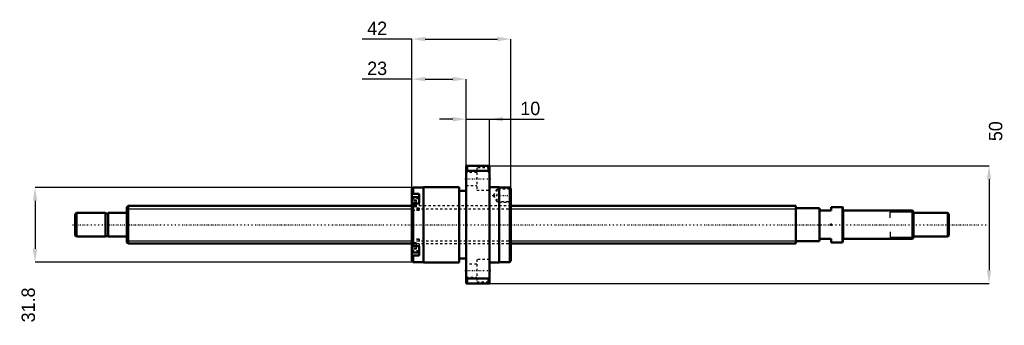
# Model space of a CAD drawing. Header units: millimetres. Extents: x -46 to 373, y -43 to 87.
import ezdxf

# ---------------------------------------------------------------- set-up
doc = ezdxf.new("R2010")
doc.units = ezdxf.units.MM
doc.linetypes.add('Center', pattern=[1.5, 0.45, -0.5, 0.05, -0.5])
doc.linetypes.add('Dashed', pattern=[2, 1, -1])
for name, color, linetype, lineweight in [('2d ConnectionPoints', 7, 'Continuous', 50), ('AM_0', 7, 'Continuous', 50), ('AM_4', 3, 'Continuous', 25), ('AM_5', 3, 'Continuous', 25), ('AM_7', 7, 'Center', 25), ('AM_9', 6, 'Dashed', 25)]:
    doc.layers.add(name, color=color, linetype=linetype, lineweight=lineweight)
doc.dimstyles.new('ISO-25', dxfattribs={"dimtxt": 2.5, "dimasz": 2.5, "dimexe": 1.25, "dimexo": 0.625, "dimtad": 1, "dimtxsty": 'Standard', "dimcen": 2.5, "dimadec": 0, "dimazin": 0, "dimtfac": 1, "dimtmove": 0, "dimatfit": 3, "dimfxl": 0, "dimarcsym": 0})

# ---------------------------------------------------------------- blocks, each defined once
blk = doc.blocks.new('1_BNK_1616_3_6G0_371LC5Y0_Nut_0_in_BNK1616_3_6G0_371LC5Y_1630__4')
at = {"layer": 'AM_0'}
for p, q in [((154, 25), (144, 25)), ((144, 25), (144, -25)), ((144, 22.25), (144.5, 22.87)), ((144.5, 25), (144.5, 22.87)), ((144.5, 22.87), (153.5, 22.87)), ((153.5, 25), (153.5, 22.87)), ((153.5, 22.87), (154, 22.25)), ((154, 25), (154, -25)), ((121.5, 15.9), (121, 15.4)), ((121, 15.4), (121, -15.4)), ((121, 12.72), (121.5, 13.08)), ((125.9, 15.9), (121.5, 15.9)), ((121.5, 15.9), (121.5, 13.08)), ((124, 13.08), (121.5, 13.08)), ((124, 13.08), (124, 9.05)), ((125.9, 16), (125.9, -16)), ((141, 16), (125.9, 16)), ((141, 16), (141, -16)), ((144, 14.4), (141, 14.4)), ((158.1, 16), (154, 16)), ((158.1, 16), (158.1, -16)), ((162.5, 15.9), (158.1, 15.9)), ((162.5, 15.9), (162.5, -15.9)), ((162.96, 15.44), (162.5, 15.9)), ((163, 15.38), (162.95, 15.45)), ((163, 15.38), (163, -15.4)), ((121.5, 9.05), (121, 8.69)), ((124, 11.77), (121.28, 11.77)), ((124, 9.05), (121.5, 9.05)), ((121.5, 9.05), (121.5, -9.05)), ((121, -8.69), (121.5, -9.05)), ((121.28, -11.77), (124, -11.77)), ((124, -9.05), (121.5, -9.05)), ((124, -9.05), (124, -13.08)), ((121.5, -13.08), (121, -12.72)), ((121, -15.4), (121.5, -15.9)), ((124, -13.08), (121.5, -13.08)), ((121.5, -13.08), (121.5, -15.9)), ((121.5, -15.9), (125.9, -15.9)), ((125.9, -16), (141, -16)), ((141, -14.4), (144, -14.4)), ((154, -16), (158.1, -16)), ((158.1, -15.9), (162.5, -15.9)), ((162.5, -15.9), (163, -15.4)), ((144.5, -22.87), (144, -22.25)), ((144, -25), (154, -25)), ((144.5, -22.87), (144.5, -25)), ((153.5, -22.87), (144.5, -22.87)), ((154, -22.25), (153.5, -22.87)), ((153.5, -22.87), (153.5, -25))]:
    blk.add_line(p, q, dxfattribs=at)
for centre, start, end in [((121.28, 11.49), 90, 180), ((121.28, -11.49), 180, 270)]:
    blk.add_arc(centre, 0.275, start, end, dxfattribs=at)
at = {"layer": 'AM_4'}
for p, q in [((121.28, 11.77), (121.28, 8.88)), ((121.28, -8.88), (121.28, -11.77))]:
    blk.add_line(p, q, dxfattribs=at)
at = {"layer": 'AM_5', "linetype": 'Dashed'}
for p, q in [((157.3, 15.09), (158, 15.5)), ((162.9, 15.5), (158, 15.5)), ((158, 15.5), (158, 9.5)), ((157.3, 9.91), (158, 9.5)), ((163, 9.5), (158, 9.5))]:
    blk.add_line(p, q, dxfattribs=at)
at = {"layer": 'AM_7'}
for p, q in [((143.5, 19.49), (154.5, 19.49)), ((120.85, 9.02), (124.15, 9.02)), ((155.12, 12.5), (163.38, 12.5)), ((120.85, -9.02), (124.15, -9.02)), ((143.5, -19.49), (154.5, -19.49))]:
    blk.add_line(p, q, dxfattribs=at)
at = {"layer": 'AM_9'}
for p, q in [((148.5, 22.24), (144, 22.24)), ((148.5, 24.24), (148.5, 14.74)), ((154, 24.24), (148.5, 24.24)), ((144, 16.74), (148.5, 16.74)), ((148.5, 14.74), (154, 14.74)), ((157, 15.09), (155.5, 12.5)), ((157, 15.09), (157, 9.91)), ((162.59, 15.09), (157, 15.09)), ((162.95, 15.45), (162.59, 15.09)), ((162.59, 15.09), (162.59, 9.91)), ((124, 11.03), (121, 11.03)), ((122.85, 10.41), (121, 10.41)), ((122.85, 10.04), (121, 10.04)), ((122.85, 9.39), (121, 9.39)), ((122.85, 8.64), (121, 8.64)), ((121.28, 8.88), (121.28, 6.27)), ((122.85, 10.41), (122.85, 7.62)), ((124, 9.05), (124, 6.17)), ((155.5, 12.5), (157, 9.91)), ((157, 9.91), (162.59, 9.91)), ((162.59, 9.91), (163, 9.5)), ((163, 8), (121, 8)), ((122.85, 7.99), (121, 7.99)), ((122.85, 7.62), (121, 7.62)), ((124, 7), (121, 7)), ((121, 6.17), (124, 6.17)), ((121.28, 6.27), (124, 6.27)), ((124, -6.17), (121, -6.17)), ((124, -7), (121, -7)), ((122.85, -7.62), (121, -7.62)), ((122.85, -7.99), (121, -7.99)), ((121, -8), (163, -8)), ((121.28, -6.27), (121.28, -8.88)), ((124, -6.27), (121.28, -6.27)), ((122.85, -7.62), (122.85, -10.41)), ((124, -6.17), (124, -9.05)), ((122.85, -8.64), (121, -8.64)), ((122.85, -9.39), (121, -9.39)), ((122.85, -10.04), (121, -10.04)), ((122.85, -10.41), (121, -10.41)), ((124, -11.03), (121, -11.03)), ((148.5, -14.74), (148.5, -24.24)), ((154, -14.74), (148.5, -14.74)), ((148.5, -16.74), (144, -16.74)), ((144, -22.24), (148.5, -22.24)), ((148.5, -24.24), (154, -24.24))]:
    blk.add_line(p, q, dxfattribs=at)
for centre, start, end in [((121.28, 6.54), 180, 270), ((121.28, -6.54), 90, 180)]:
    blk.add_arc(centre, 0.275, start, end, dxfattribs=at)
blk = doc.blocks.new('2_BNK_1616_3_6G0_371LC5Y_Shaft_0_in_BNK1616_3_6G0_371LC5Y_1630__4')
at = {"layer": 'AM_0'}
for p, q in [((-21.5, 5), (-22, 4.5)), ((-22, 4.5), (-22, -4.5)), ((-21.5, 5), (-21.5, -5)), ((-9.15, 5), (-21.5, 5)), ((-9.15, 5), (-9.15, -5)), ((-8, 4.8), (-9.15, 4.8)), ((-8, 5), (-8, -5)), ((-0.2, 5), (-8, 5)), ((0.5, 8), (0, 7.5)), ((0, 7.5), (0, -7.5)), ((0.5, 8), (0.5, -8)), ((121, 8), (0.5, 8)), ((284, 8), (163, 8)), ((284, 8), (284, -8)), ((294, 7), (284, 7)), ((294, 7), (294, -7)), ((294, 6), (299, 6)), ((303.8, 7.5), (299, 7.5)), ((299, 7.5), (299, 6)), ((304, 7.3), (303.8, 7.5)), ((303.8, 7.5), (303.8, -7.5)), ((304, 7.3), (304, -7.3)), ((333.5, 6), (304.2, 6)), ((334, 5.5), (333.5, 6)), ((333.5, 6), (333.5, -6)), ((334, 5.5), (334, -5.5)), ((348.5, 5), (334, 5)), ((348.5, 5), (348.5, -5)), ((349, 4.5), (348.5, 5)), ((349, 4.5), (349, -4.5)), ((-22, -4.5), (-21.5, -5)), ((-21.5, -5), (-9.15, -5)), ((-9.15, -4.8), (-8, -4.8)), ((-8, -5), (-0.2, -5)), ((0, -7.5), (0.5, -8)), ((0.5, -8), (121, -8)), ((163, -8), (284, -8)), ((284, -7), (294, -7)), ((299, -6), (294, -6)), ((299, -6), (299, -7.5)), ((299, -7.5), (303.8, -7.5)), ((303.8, -7.5), (304, -7.3)), ((304.2, -6), (333.5, -6)), ((333.5, -6), (334, -5.5)), ((334, -5), (348.5, -5)), ((348.5, -5), (349, -4.5))]:
    blk.add_line(p, q, dxfattribs=at)
for centre, start, end in [((-0.2, 5.2), 270, 0), ((304.2, 6.2), 180, 270), ((-0.2, -5.2), 360, 90), ((304.2, -6.2), 90, 180)]:
    blk.add_arc(centre, 0.2, start, end, dxfattribs=at)
at = {"layer": 'AM_4'}
for p, q in [((-0.2, 5), (-0.2, -5)), ((304.2, 6), (304.2, -6))]:
    blk.add_line(p, q, dxfattribs=at)
at = {"layer": 'AM_5'}
for p, q in [((0, 6.773), (121, 6.773)), ((163, 6.773), (284, 6.773)), ((284, 4), (284, 6.773)), ((334, 5.3865), (324, 5.3865)), ((324, 3), (324, 5.3865)), ((284, -4), (284, -6.773)), ((324, -3), (324, -5.3865)), ((0, -6.773), (121, -6.773)), ((163, -6.773), (284, -6.773)), ((334, -5.3865), (324, -5.3865))]:
    blk.add_line(p, q, dxfattribs=at)
at = {"layer": 'AM_5', "linetype": 'Dashed'}
for p, q in [((121, 6.773), (163, 6.773)), ((121, -6.773), (163, -6.773))]:
    blk.add_line(p, q, dxfattribs=at)
at = {"layer": 'AM_7'}
blk.add_line((-23.1, 0), (366.45, 0), dxfattribs=at)
at = {"layer": 'AM_9'}
for p, q in [((163, 8), (121, 8)), ((121, -8), (163, -8))]:
    blk.add_line(p, q, dxfattribs=at)
blk = doc.blocks.new('*D3')
at = {"layer": 'AM_5', "color": 0, "lineweight": -2}
for p, q in [((121, 61.92), (99.93, 61.92)), ((121, 15.4), (121, 61.92)), ((126.68, 61.92), (138.32, 61.92)), ((144, 25), (144, 61.92))]:
    blk.add_line(p, q, dxfattribs=at)
at = {"layer": 'AM_5', "color": 0}
for points in [[(126.68, 62.87), (126.68, 60.97), (121, 61.92)], [(138.32, 60.97), (138.32, 62.87), (144, 61.92)]]:
    blk.add_solid(points, dxfattribs=at)
at = {"layer": 'Defpoints', "color": 0}
for p in [(144, 61.92), (144, 25), (121, 15.4)]:
    blk.add_point(p, dxfattribs=at)
at = {"layer": 'AM_5', "color": 0, "insert": (106.23, 66.46), "char_height": 5.68, "attachment_point": 5}
blk.add_mtext('23', dxfattribs=at)
blk = doc.blocks.new('*D4')
at = {"layer": 'AM_5', "color": 0, "lineweight": -2}
for p, q in [((121.5, 15.9), (-39.04, 15.9)), ((-39.04, 10.22), (-39.04, -10.22)), ((121.5, -15.9), (-39.04, -15.9))]:
    blk.add_line(p, q, dxfattribs=at)
at = {"layer": 'AM_5', "color": 0}
for points in [[(-38.09, 10.22), (-39.99, 10.22), (-39.04, 15.9)], [(-39.99, -10.22), (-38.09, -10.22), (-39.04, -15.9)]]:
    blk.add_solid(points, dxfattribs=at)
at = {"layer": 'Defpoints', "color": 0}
for p in [(121.5, 15.9), (-39.04, -15.9), (121.5, -15.9)]:
    blk.add_point(p, dxfattribs=at)
at = {"layer": 'AM_5', "color": 0, "insert": (-41.88, -34.08), "char_height": 5.68, "attachment_point": 5, "rotation": 90}
blk.add_mtext('31.8', dxfattribs=at)
blk = doc.blocks.new('*D5')
at = {"layer": 'AM_5', "color": 0, "lineweight": -2}
for p, q in [((138.32, 44.88), (132.64, 44.88)), ((144, 25), (144, 44.88)), ((144, 44.88), (154, 44.88)), ((154, 25), (154, 44.88)), ((154, 44.88), (177.15, 44.88)), ((159.68, 44.88), (165.36, 44.88))]:
    blk.add_line(p, q, dxfattribs=at)
at = {"layer": 'AM_5', "color": 0}
for points in [[(138.32, 43.93), (138.32, 45.83), (144, 44.88)], [(159.68, 45.83), (159.68, 43.93), (154, 44.88)]]:
    blk.add_solid(points, dxfattribs=at)
at = {"layer": 'Defpoints', "color": 0}
for p in [(154, 44.88), (144, 25), (154, 25)]:
    blk.add_point(p, dxfattribs=at)
at = {"layer": 'AM_5', "color": 0, "insert": (171.26, 49.42), "char_height": 5.68, "attachment_point": 5}
blk.add_mtext('10', dxfattribs=at)
blk = doc.blocks.new('*D6')
at = {"layer": 'AM_5', "color": 0, "lineweight": -2}
for p, q in [((121, 78.96), (99.93, 78.96)), ((121, 15.4), (121, 78.96)), ((126.68, 78.96), (157.32, 78.96)), ((163, 15.4), (163, 78.96))]:
    blk.add_line(p, q, dxfattribs=at)
at = {"layer": 'AM_5', "color": 0}
for points in [[(126.68, 79.91), (126.68, 78.01), (121, 78.96)], [(157.32, 78.01), (157.32, 79.91), (163, 78.96)]]:
    blk.add_solid(points, dxfattribs=at)
at = {"layer": 'Defpoints', "color": 0}
for p in [(163, 78.96), (121, 15.4), (163, 15.4)]:
    blk.add_point(p, dxfattribs=at)
at = {"layer": 'AM_5', "color": 0, "insert": (106.23, 83.5), "char_height": 5.68, "attachment_point": 5}
blk.add_mtext('42', dxfattribs=at)
blk = doc.blocks.new('*D7')
at = {"layer": 'AM_5', "color": 0, "lineweight": -2}
for p, q in [((154, 25), (366.04, 25)), ((366.04, 19.32), (366.04, -19.32)), ((154, -25), (366.04, -25))]:
    blk.add_line(p, q, dxfattribs=at)
at = {"layer": 'AM_5', "color": 0}
for points in [[(366.99, 19.32), (365.09, 19.32), (366.04, 25)], [(365.09, -19.32), (366.99, -19.32), (366.04, -25)]]:
    blk.add_solid(points, dxfattribs=at)
at = {"layer": 'Defpoints', "color": 0}
for p in [(154, 25), (154, -25), (366.04, -25)]:
    blk.add_point(p, dxfattribs=at)
at = {"layer": 'AM_5', "color": 0, "insert": (368.88, 39.77), "char_height": 5.68, "attachment_point": 5, "rotation": 90}
blk.add_mtext('50', dxfattribs=at)

msp = doc.modelspace()

# ---------------------------------------------------------------- linework, layer by layer
at = {"layer": '2d ConnectionPoints'}
for p in [(0, 0), (299, 0)]:
    msp.add_point(p, dxfattribs=at)

# ---------------------------------------------------------------- block references
for name in ['1_BNK_1616_3_6G0_371LC5Y0_Nut_0_in_BNK1616_3_6G0_371LC5Y_1630__4', '2_BNK_1616_3_6G0_371LC5Y_Shaft_0_in_BNK1616_3_6G0_371LC5Y_1630__4']:
    msp.add_blockref(name, (0, 0))

# ---------------------------------------------------------------- dimensions: what is measured, and where the dimension line sits
at = {"layer": 'AM_5'}
for base, p1, p2, text, picture, middle in [((163, 78.96), (121, 15.4), (163, 15.4), '42', '*D6', (106.232, 78.96)), ((144, 61.92), (121, 15.4), (144, 25), '23', '*D3', (106.232, 61.92)), ((154, 44.88), (144, 25), (154, 25), '10', '*D5', (171.256, 44.88))]:
    dim = msp.add_linear_dim(base=base, p1=p1, p2=p2, text=text, dimstyle='ISO-25', override={"dimtxt": 5.68, "dimasz": 5.68, "dimexe": 0, "dimexo": 0, "dimgap": 1.704}, dxfattribs=at)
    dim.commit()
    dim.dimension.update_dxf_attribs({"geometry": picture, "text_midpoint": middle, "dimtype": 160})
for base, p1, p2, text, picture, middle in [((366.04, -25), (154, 25), (154, -25), '50', '*D7', (368.88, 39.768)), ((-39.04, -15.9), (121.5, 15.9), (121.5, -15.9), '31.8', '*D4', (-41.88, -34.076))]:
    dim = msp.add_linear_dim(base=base, p1=p1, p2=p2, angle=90, text=text, dimstyle='ISO-25', override={"dimtxt": 5.68, "dimasz": 5.68, "dimexe": 0, "dimexo": 0, "dimgap": 1.704}, dxfattribs=at)
    dim.commit()
    dim.dimension.update_dxf_attribs({"geometry": picture, "text_midpoint": middle, "dimtype": 160, "text_rotation": 90})

doc.saveas('drawing.dxf')
